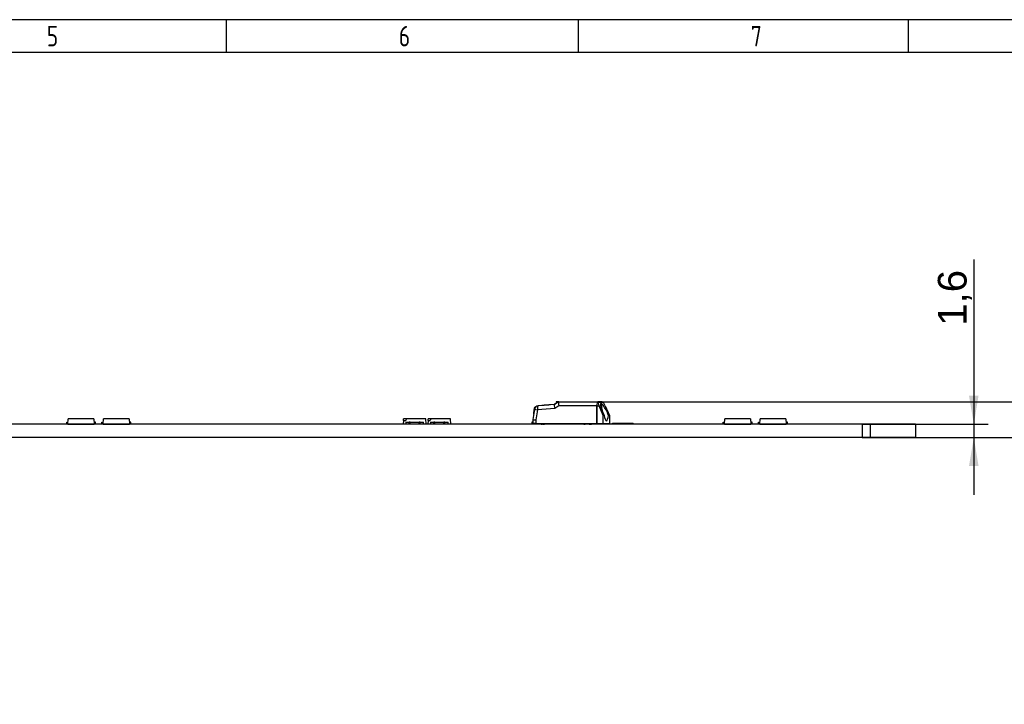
# Model space of a CAD drawing. Header units: millimetres. Extents: x 16 to 406, y 5 to 285.
# Tile 6 of 7: x 209 to 329, y 201 to 285. Entities that reach past the tile are written whole.
import ezdxf
from ezdxf.enums import TextEntityAlignment as Align

# ---------------------------------------------------------------- set-up
doc = ezdxf.new("R2010")
doc.units = ezdxf.units.MM
for name, color, linetype in [('10', 7, 'Continuous'), ('Default', 7, 'Continuous'), ('LINLED_280X24MM_', 7, 'Continuous')]:
    doc.layers.add(name, color=color, linetype=linetype)
doc.styles.add('SEACAD_Arial', font='arial.ttf')
doc.styles.add('SEACAD_Solid_Edge_ANSI', font='seans.ttf')
doc.dimstyles.new('ISO', dxfattribs={"dimtxt": 3.5, "dimasz": 3.5, "dimexe": 1.75, "dimexo": 0, "dimgap": 0.875, "dimtad": 1, "dimtxsty": 'SEACAD_Arial', "dimblk1": '_SE_FILLED', "dimblk2": '_SE_FILLED', "dimsah": 1, "dimcen": 1.75, "dimadec": 0, "dimazin": 0, "dimtfac": 0.5, "dimtdec": 3, "dimtmove": 0, "dimatfit": 3, "dimfxl": 1, "dimarcsym": 0})

# ---------------------------------------------------------------- blocks, each defined once
blk = doc.blocks.new('SE')
at = {"layer": 'LINLED_280X24MM_', "color": 7, "linetype": 'Continuous'}
for p, q in [((274.08, 237.72), (272.1, 237.54)), ((272.53, 237.61), (272.53, 237.57)), ((272.83, 237.6), (272.83, 237.65)), ((273.47, 237.71), (274.05, 237.76)), ((273.47, 237.66), (273.47, 237.71)), ((274.05, 237.71), (274.05, 237.76)), ((274.05, 237.76), (274.06, 237.76)), ((274.06, 237.76), (274.09, 237.76)), ((274.08, 237.76), (274.06, 237.76)), ((274.06, 237.71), (274.06, 237.76)), ((274.06, 237.75), (274.14, 237.76)), ((274.59, 238.02), (274.08, 237.71)), ((274.09, 237.76), (274.08, 237.76)), ((274.09, 237.75), (274.09, 237.76)), ((274.61, 237.53), (274.11, 237.23)), ((274.14, 237.75), (274.14, 237.76)), ((274.14, 237.76), (274.15, 237.76)), ((274.15, 237.75), (274.15, 237.76)), ((274.61, 238.03), (274.3, 238.03)), ((274.3, 238.03), (274.3, 237.85)), ((274.61, 238.03), (279.36, 238.03)), ((279.23, 237.53), (274.61, 237.53)), ((279.23, 237.53), (279.23, 235.38)), ((279.24, 237.53), (279.51, 237.53)), ((279.24, 235.38), (279.24, 237.53)), ((279.86, 238.03), (279.36, 238.03)), ((279.36, 238), (279.42, 238)), ((279.42, 238), (279.92, 238)), ((280.03, 236.38), (279.51, 237.53)), ((280.26, 237.53), (280.78, 236.38)), ((271.65, 237.12), (271.44, 235.87)), ((271.55, 236.52), (271.55, 236.81)), ((271.6, 236.81), (271.55, 236.81)), ((271.78, 237.38), (271.71, 237.38)), ((272.02, 237.04), (271.81, 235.83)), ((274.11, 237.23), (272.02, 237.04)), ((279.78, 237.22), (279.88, 237.22)), ((279.82, 237.1), (279.89, 237.1)), ((280.03, 236.38), (280.15, 236.38)), ((280.03, 235.38), (280.03, 236.38)), ((280.65, 236.38), (280.78, 236.38)), ((280.78, 236.38), (280.78, 235.38)), ((311.55, 235.3), (45.55, 235.3)), ((214.65, 235.55), (214.81, 235.55)), ((214.65, 235.3), (214.65, 235.55)), ((214.8, 235.3), (214.83, 235.95)), ((214.8, 235.3), (218, 235.3)), ((217.97, 235.95), (214.83, 235.95)), ((217.05, 235.3), (217.05, 235.3)), ((217.15, 235.3), (217.15, 235.3)), ((217.48, 235.3), (217.48, 235.3)), ((217.65, 235.3), (217.65, 235.3)), ((217.75, 235.3), (217.75, 235.3)), ((217.85, 235.3), (217.85, 235.3)), ((217.97, 235.95), (218, 235.3)), ((218.15, 235.55), (217.99, 235.55)), ((218.15, 235.3), (218.15, 235.55)), ((218.95, 235.55), (219.11, 235.55)), ((218.95, 235.3), (218.95, 235.55)), ((219.1, 235.3), (219.13, 235.95)), ((219.1, 235.3), (222.3, 235.3)), ((222.27, 235.95), (219.13, 235.95)), ((221.35, 235.3), (221.35, 235.3)), ((221.45, 235.3), (221.45, 235.3)), ((221.78, 235.3), (221.78, 235.3)), ((221.95, 235.3), (221.95, 235.3)), ((222.05, 235.3), (222.05, 235.3)), ((222.15, 235.3), (222.15, 235.3)), ((222.27, 235.95), (222.3, 235.3)), ((222.45, 235.55), (222.29, 235.55)), ((222.45, 235.3), (222.45, 235.55)), ((255.67, 235.75), (255.65, 235.3)), ((255.67, 235.75), (255.68, 235.95)), ((255.67, 235.75), (255.95, 235.75)), ((256, 235.95), (255.68, 235.95)), ((256, 235.95), (255.95, 235.75)), ((255.96, 235.55), (256.38, 235.55)), ((255.96, 235.55), (255.96, 235.3)), ((258.42, 235.95), (256, 235.95)), ((256.38, 235.3), (256.38, 235.55)), ((256.51, 235.55), (256.38, 235.55)), ((256.51, 235.3), (256.51, 235.55)), ((256.51, 235.55), (257.59, 235.55)), ((257.59, 235.3), (257.59, 235.55)), ((257.72, 235.55), (257.59, 235.55)), ((257.72, 235.3), (257.72, 235.55)), ((257.72, 235.55), (258.14, 235.55)), ((258.14, 235.3), (258.14, 235.55)), ((258.45, 235.3), (258.42, 235.95)), ((258.67, 235.75), (258.65, 235.3)), ((258.67, 235.75), (258.68, 235.95)), ((258.67, 235.75), (258.95, 235.75)), ((259, 235.95), (258.68, 235.95)), ((259, 235.95), (258.95, 235.75)), ((258.96, 235.55), (259.38, 235.55)), ((258.96, 235.55), (258.96, 235.3)), ((261.42, 235.95), (259, 235.95)), ((259.38, 235.3), (259.38, 235.55)), ((259.51, 235.55), (259.38, 235.55)), ((259.51, 235.3), (259.51, 235.55)), ((259.51, 235.55), (260.59, 235.55)), ((260.59, 235.3), (260.59, 235.55)), ((260.72, 235.55), (260.59, 235.55)), ((260.72, 235.3), (260.72, 235.55)), ((260.72, 235.55), (261.14, 235.55)), ((261.14, 235.3), (261.14, 235.55)), ((261.45, 235.3), (261.42, 235.95)), ((271.44, 235.55), (271.31, 235.55)), ((271.31, 235.55), (271.31, 235.3)), ((271.44, 235.87), (271.44, 235.38)), ((271.81, 235.38), (271.44, 235.38)), ((271.81, 235.83), (271.81, 235.38)), ((271.81, 235.38), (279.23, 235.38)), ((279.23, 235.38), (279.24, 235.38)), ((279.24, 235.38), (280.03, 235.38)), ((280.03, 235.38), (280.78, 235.38)), ((283.55, 235.4), (281.15, 235.4)), ((283.65, 235.4), (283.55, 235.4)), ((294.65, 235.55), (294.81, 235.55)), ((294.65, 235.3), (294.65, 235.55)), ((294.8, 235.3), (294.83, 235.95)), ((294.8, 235.3), (298, 235.3)), ((297.97, 235.95), (294.83, 235.95)), ((297.05, 235.3), (297.05, 235.3)), ((297.15, 235.3), (297.15, 235.3)), ((297.48, 235.3), (297.48, 235.3)), ((297.65, 235.3), (297.65, 235.3)), ((297.75, 235.3), (297.75, 235.3)), ((297.85, 235.3), (297.85, 235.3)), ((297.97, 235.95), (298, 235.3)), ((298.15, 235.55), (297.99, 235.55)), ((298.15, 235.3), (298.15, 235.55)), ((298.95, 235.55), (299.11, 235.55)), ((298.95, 235.3), (298.95, 235.55)), ((299.1, 235.3), (299.13, 235.95)), ((299.1, 235.3), (302.3, 235.3)), ((302.27, 235.95), (299.13, 235.95)), ((301.35, 235.3), (301.35, 235.3)), ((301.45, 235.3), (301.45, 235.3)), ((301.78, 235.3), (301.78, 235.3)), ((301.95, 235.3), (301.95, 235.3)), ((302.05, 235.3), (302.05, 235.3)), ((302.15, 235.3), (302.15, 235.3)), ((302.27, 235.95), (302.3, 235.3)), ((302.45, 235.55), (302.29, 235.55)), ((302.45, 235.3), (302.45, 235.55)), ((312.55, 235.3), (311.55, 235.3)), ((311.55, 235.3), (311.55, 233.7)), ((318.05, 235.3), (312.55, 235.3)), ((312.55, 235.3), (312.55, 233.7)), ((318.05, 235.3), (318.05, 233.7)), ((311.55, 233.7), (45.55, 233.7)), ((312.55, 233.7), (311.55, 233.7)), ((318.05, 233.7), (312.55, 233.7))]:
    blk.add_line(p, q, dxfattribs=at)
for centre, radius, start, end in [((272.14, 237.04), 0.5, 95.1754, 170.3342), ((278.4, 237.11), 1.48, 4.2616, 25.2142), ((280.86, 236.74), 1.04, 159.8661, 165.6348), ((281.15, 235.3), 0.1, 90, 180), ((283.55, 235.3), 0.1, 0, 90), ((283.65, 235.3), 0.1, 0, 90)]:
    blk.add_arc(centre, radius, start, end, dxfattribs=at)
for centre, major_axis, ratio, start_param, end_param in [((272.14, 237.04), (0.045, -0.498), 0.25784, 3.141591, 4.689038), ((274.24, 237.23), (0.158, -0.487), 0.241062, 3.196509, 4.634124), ((274.74, 237.53), (0.138, -0.499), 0.241559, 3.075002, 4.645798), ((279.36, 237.53), (0, 0.5), 0.258819, 0, 1.570796), ((279.36, 237.53), (0, -0.47), 0.258819, 3.14159, 4.712392), ((279.63, 237.53), (0.223, -0.468), 0.213069, 3.040368, 4.611164), ((280.22, 236.78), (0.5, -1.04), 0.213069, 1.078746, 5.001991), ((279.86, 237.53), (0, -0.5), 0.258819, 2.793426, 3.141595), ((280.14, 237.53), (0.223, -0.468), 0.213069, 1.469572, 3.040368), ((271.71, 236.78), (0, -0.6), 0.258819, 3.141593, 4.66003), ((272.14, 237.04), (0.493, -0.084), 0.044943, 3.141593, 4.454392), ((280.4, 236.78), (0, 1.05), 0.258819, 1.961622, 4.321563), ((271.94, 235.83), (0.5, -0.042), 0.022483, 3.139692, 4.452491), ((272.46, 235.8), (0, -0.5), 0.965926, 0, 0.573518), ((272.67, 235.8), (0, -0.5), 0.965926, 0, 0.573522), ((277.83, 235.8), (0, 0.5), 0.965926, 2.568079, 3.141593), ((278.31, 235.8), (0, 0.5), 0.965926, 3.141544, 3.715154), ((278.42, 235.8), (0, -0.5), 0.965926, 0, 0.573532)]:
    blk.add_ellipse(centre, major_axis=major_axis, ratio=ratio, start_param=start_param, end_param=end_param, dxfattribs=at)
for points, degree, knots in [([(272.52, 237.61), (272.52, 237.61), (272.55, 237.62), (272.62, 237.63), (272.83, 237.65)], 2, [0.6524512, 0.6524512, 0.6524512, 0.7500872, 0.7500872, 1, 1, 1]), ([(272.83, 237.65), (273.03, 237.67), (273.25, 237.68), (273.39, 237.69), (273.48, 237.69)], 2, [0.0001275, 0.0001275, 0.0001275, 0.250031, 0.250031, 0.4331004, 0.4331004, 0.4331004]), ([(279.88, 237.22), (279.87, 237.23), (279.87, 237.24), (279.85, 237.26), (279.83, 237.27), (279.81, 237.27), (279.8, 237.28)], 3, [0, 0, 0, 0, 0.224677, 0.461729, 0.718286, 1, 1, 1, 1])]:
    blk.add_open_spline(points, degree=degree, knots=knots, dxfattribs=at)
for points, degree in [([(272.82, 237.65), (272.83, 237.65), (272.83, 237.65)], 2), ([(279.7, 237.79), (279.71, 237.78), (279.72, 237.76), (279.74, 237.74)], 3), ([(279.8, 237.28), (279.78, 237.28), (279.76, 237.28)], 2), ([(279.89, 237.1), (279.89, 237.03), (279.9, 236.97), (279.9, 236.9)], 3)]:
    blk.add_open_spline(points, degree=degree, dxfattribs=at)
blk = doc.blocks.new('DMBLK278')
at = {"layer": 'Default', "linetype": 'Continuous'}
for points in [[(325.75, 238.8), (324.58, 238.8), (325.17, 235.3)], [(325.75, 230.2), (325.17, 233.7), (324.58, 230.2)]]:
    blk.add_hatch(color=7, dxfattribs=at).paths.add_polyline_path(points)
at = {"layer": 'Default', "color": 7, "linetype": 'Continuous'}
for p, q in [((325.17, 255.37), (325.17, 226.7)), ((311.55, 235.3), (326.92, 235.3)), ((311.55, 233.7), (326.92, 233.7))]:
    blk.add_line(p, q, dxfattribs=at)
at = {"layer": 'Default', "color": 7, "linetype": 'Continuous', "style": 'SEACAD_Arial'}
blk.add_text('1,6', height=3.5, rotation=90, dxfattribs=at).set_placement((320.79, 247.3), align=Align.TOP_LEFT)
blk = doc.blocks.new('_SE_FILLED')
at = {"color": 0}
blk.add_line((0, 0), (-1, 0), dxfattribs=at)
blk.add_solid([(0, 0), (-1, -0.1665), (-1, 0.1665), (0, 0)], dxfattribs=at)
blk = doc.blocks.new('DMBLK279')
at = {"layer": 'Default', "linetype": 'Continuous'}
for points in [[(336.25, 241.53), (335.08, 241.53), (335.67, 238.03)], [(336.25, 230.2), (335.67, 233.7), (335.08, 230.2)]]:
    blk.add_hatch(color=7, dxfattribs=at).paths.add_polyline_path(points)
at = {"layer": 'Default', "color": 7, "linetype": 'Continuous'}
for p, q in [((335.67, 245.03), (335.67, 210.26)), ((279.36, 238.03), (337.42, 238.03)), ((311.55, 233.7), (337.42, 233.7))]:
    blk.add_line(p, q, dxfattribs=at)
at = {"layer": 'Default', "color": 7, "linetype": 'Continuous', "style": 'SEACAD_Arial'}
blk.add_text('4,3', height=3.5, rotation=90, dxfattribs=at).set_placement((331.29, 211.48), align=Align.TOP_LEFT)

msp = doc.modelspace()

# ---------------------------------------------------------------- linework, layer by layer
at = {"layer": '10', "color": 7, "linetype": 'Continuous'}
for p, q in [((234.111, 280.578), (234.111, 284.578)), ((277, 280.578), (277, 284.578)), ((317.222, 280.578), (317.222, 284.578)), ((405.666, 280.578), (19.666, 280.578))]:
    msp.add_line(p, q, dxfattribs=at)
msp.add_lwpolyline([(405.666, 13.577), (405.666, 284.577), (15.666, 284.577), (15.666, 13.577), (405.666, 13.577)], dxfattribs=at)

# ---------------------------------------------------------------- block references
at = {"layer": 'Default'}
msp.add_blockref('SE', (0, 0), dxfattribs=at)

# ---------------------------------------------------------------- texts
at = {"layer": '10', "char_height": 2.5, "width": 1.52175, "attachment_point": 1, "style": 'SEACAD_Solid_Edge_ANSI'}
for s, insert in [('{\\fSolid Edge ANSI|b0||i0||c0|p34;\\C7;\\H2.50000002;\\W0.8;5}', (212.222, 283.828)), ('{\\fSolid Edge ANSI|b0||i0||c0|p34;\\C7;\\H2.50000002;\\W0.8;6}', (255.11, 283.828)), ('{\\fSolid Edge ANSI|b0||i0||c0|p34;\\C7;\\H2.50000002;\\W0.8;7}', (297.999, 283.828))]:
    msp.add_mtext(s, dxfattribs=dict(at, insert=insert))

# ---------------------------------------------------------------- dimensions: what is measured, and where the dimension line sits
at = {"layer": 'Default', "color": 7, "linetype": 'Continuous'}
dim = msp.add_linear_dim(base=(325.166, 235.295), p1=(311.55, 235.295), p2=(311.55, 233.695), angle=270, text='\\A1;<>', dimstyle='ISO', dxfattribs=at)
dim.commit()
dim.dimension.update_dxf_attribs({"geometry": 'DMBLK278', "text_midpoint": (325.166, 246.072), "dimtype": 161})
dim = msp.add_linear_dim(base=(335.666, 233.695), p1=(279.358, 238.025), p2=(311.55, 233.695), angle=90, text='\\A1;<>', dimstyle='ISO', override={"dimdec": 1}, dxfattribs=at)
dim.commit()
dim.dimension.update_dxf_attribs({"geometry": 'DMBLK279', "text_midpoint": (335.666, 219.558), "dimtype": 160})

doc.saveas('drawing.dxf')
